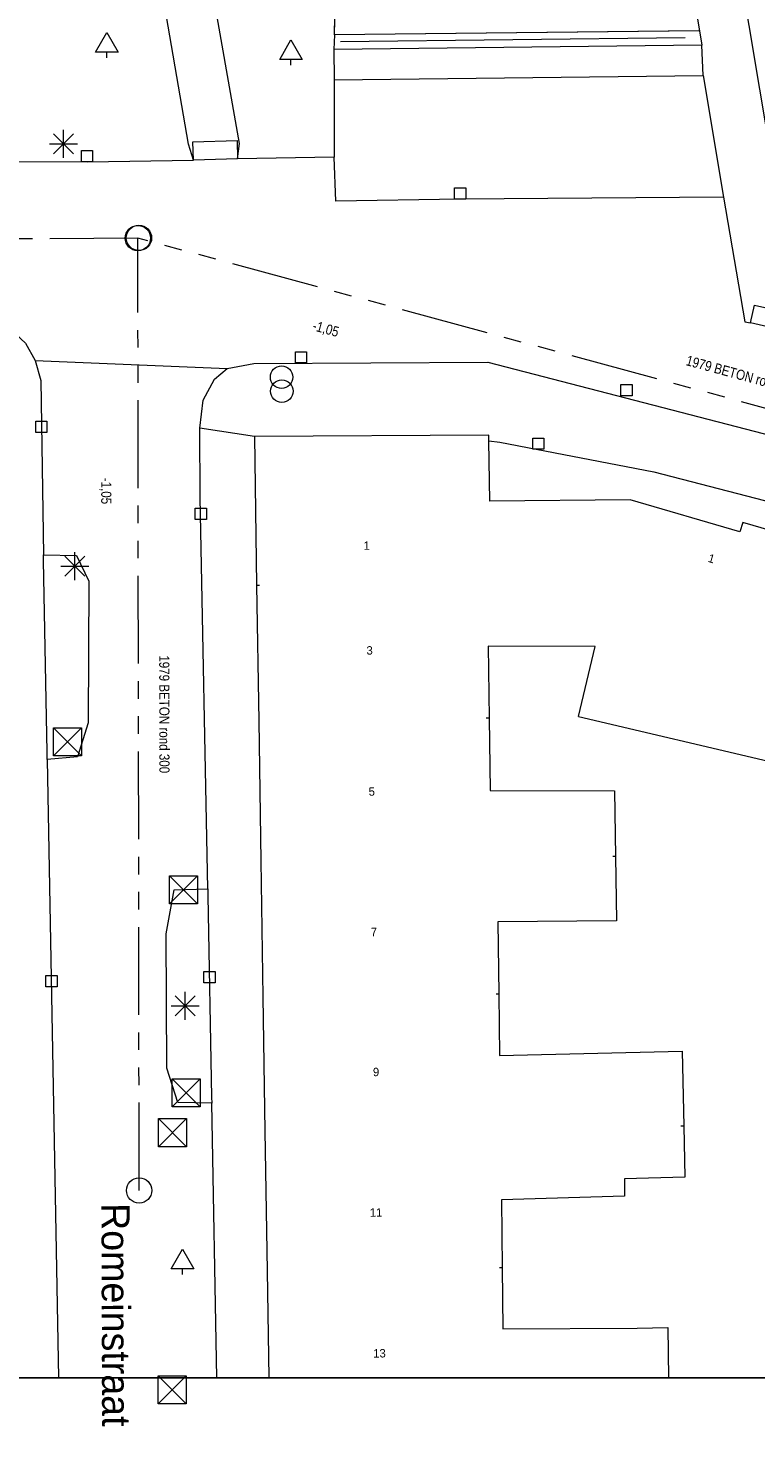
# Model space of a CAD drawing. Header units: millimetres. Extents: x 812 to 183790, y 13 to 580968.
# Tile 15 of 256: x 182587 to 182613, y 580299 to 580349. Entities that reach past the tile are written whole.
import ezdxf

# ---------------------------------------------------------------- set-up
doc = ezdxf.new("R2010")
doc.units = ezdxf.units.MM
doc.header["$LTSCALE"] = 5
for name, pattern in [('DGN1', [336.0003, 0, -336.0003]), ('DGN3', [672.0006, 448.0004, -224.0002]), ('PHANTOM2', [1.25, 0.625, -0.125, 0.125, -0.125, 0.125, -0.125])]:
    doc.linetypes.add(name, pattern=pattern)
for name, color, linetype, lineweight in [('(presentatie) Code LVGOHA (lijn of vlak) (zonder attributen) niet in de presentatietabel', 7, 'Continuous', 0), ('000 BOB eind', 252, 'Continuous', 13), ('000 Specificaties_S', 252, 'Continuous', 13), ('046 GEMENGD STELSEL', 252, 'PHANTOM2', 0), ('afsluitpaal', 252, 'Continuous', 9), ('beheer openbare ruimte groenbeheer', 252, 'Continuous', 9), ('beheer openbare ruimte wegbeheer', 252, 'Continuous', 9), ('boom', 252, 'Continuous', 9), ('brandkraan -put', 252, 'Continuous', 9), ('hek', 252, 'DGN3', 9), ('hoofdgebouw', 252, 'Continuous', 9), ('huisnummerreeks BGT', 252, 'Continuous', 9), ('inspectie- rioolput', 252, 'Continuous', 9), ('kant verharding', 252, 'Continuous', 9), ('kolk', 252, 'Continuous', 9), ('lichtmast', 252, 'Continuous', 9), ('openbaar ruimte label', 252, 'Continuous', 9), ('waterleidingput', 252, 'Continuous', 9)]:
    doc.layers.add(name, color=color, linetype=linetype, lineweight=lineweight)
doc.layers.add('dakrand', color=1, linetype='Continuous', lineweight=0, true_color=0xff0000)
doc.layers.add('scheidingsmuur', color=1, linetype='DGN1', lineweight=13, true_color=0xff0000)
doc.styles.add('Arial Narrow', font='Arial Narrow.shx')
doc.styles.add('Styledgn000', font='dgn000.shx')

# ---------------------------------------------------------------- blocks, each defined once
blk = doc.blocks.new('LANTP581')
at = {"layer": 'lichtmast', "color": 251, "linetype": 'Continuous', "lineweight": 0, "true_color": 0x696969}
for p, q in [((-0.5, 0), (0.5, 0.001)), ((0.354, -0.354), (-0.354, 0.354)), ((-0.354, -0.354), (0.354, 0.354)), ((0, -0.5), (0, 0.5))]:
    blk.add_line(p, q, dxfattribs=at)
blk = doc.blocks.new('SKOLK1488')
at = {"layer": 'kolk', "color": 251, "linetype": 'Continuous', "lineweight": 0, "true_color": 0x696969, "flags": 128}
blk.add_lwpolyline([(-0.2, 0.4), (0.2, 0.4), (0.2, 0), (-0.2, 0), (-0.2, 0.4)], dxfattribs=at)
blk = doc.blocks.new('RIOOLP551')
at = {"layer": 'inspectie- rioolput', "color": 251, "linetype": 'Continuous', "lineweight": 0, "true_color": 0x696969}
blk.add_circle((0, 0), 0.9, dxfattribs=at)
blk = doc.blocks.new('LANTP679')
at = {"layer": 'lichtmast', "color": 251, "linetype": 'Continuous', "lineweight": 0, "true_color": 0x696969}
for p, q in [((-0.5, 0), (0.5, 0.001)), ((0.354, -0.354), (-0.354, 0.354)), ((-0.354, -0.354), (0.354, 0.354)), ((0, -0.5), (0, 0.5))]:
    blk.add_line(p, q, dxfattribs=at)
blk = doc.blocks.new('SKOLK2135')
at = {"layer": 'kolk', "color": 251, "linetype": 'Continuous', "lineweight": 0, "true_color": 0x696969, "flags": 128}
blk.add_lwpolyline([(-0.2, 0.4), (0.2, 0.4), (0.2, 0), (-0.2, 0), (-0.2, 0.4)], dxfattribs=at)
blk = doc.blocks.new('SKOLK2154')
at = {"layer": 'kolk', "color": 251, "linetype": 'Continuous', "lineweight": 0, "true_color": 0x696969, "flags": 128}
blk.add_lwpolyline([(-0.2, 0.4), (0.2, 0.4), (0.2, 0), (-0.2, 0), (-0.2, 0.4)], dxfattribs=at)
blk = doc.blocks.new('BOOM1809')
at = {"layer": 'boom', "color": 251, "linetype": 'Continuous', "lineweight": 0, "true_color": 0x696969}
blk.add_line((0, -0.433), (0, -0.233), dxfattribs=at)
at = {"layer": 'boom', "color": 251, "linetype": 'Continuous', "lineweight": 0, "true_color": 0x696969, "flags": 128}
blk.add_lwpolyline([(-0.4, -0.233), (0, 0.467), (0.4, -0.233), (-0.4, -0.233)], dxfattribs=at)
blk = doc.blocks.new('SKOLK2196')
at = {"layer": 'kolk', "color": 251, "linetype": 'Continuous', "lineweight": 0, "true_color": 0x696969, "flags": 128}
blk.add_lwpolyline([(-0.2, 0.4), (0.2, 0.4), (0.2, 0), (-0.2, 0), (-0.2, 0.4)], dxfattribs=at)
blk = doc.blocks.new('BOOM1859')
at = {"layer": 'boom', "color": 251, "linetype": 'Continuous', "lineweight": 0, "true_color": 0x696969}
blk.add_line((0, -0.433), (0, -0.233), dxfattribs=at)
at = {"layer": 'boom', "color": 251, "linetype": 'Continuous', "lineweight": 0, "true_color": 0x696969, "flags": 128}
blk.add_lwpolyline([(-0.4, -0.233), (0, 0.467), (0.4, -0.233), (-0.4, -0.233)], dxfattribs=at)
blk = doc.blocks.new('HINDER543')
at = {"layer": 'afsluitpaal', "color": 251, "linetype": 'Continuous', "lineweight": 0, "true_color": 0x696969}
for p, q in [((-0.5, 0.5), (0.5, -0.5)), ((0.5, 0.5), (-0.5, -0.5))]:
    blk.add_line(p, q, dxfattribs=at)
at = {"layer": 'afsluitpaal', "color": 251, "linetype": 'Continuous', "lineweight": 0, "true_color": 0x696969, "flags": 128}
blk.add_lwpolyline([(-0.5, 0.5), (0.5, 0.5), (0.5, -0.5), (-0.5, -0.5), (-0.5, 0.5)], dxfattribs=at)
blk = doc.blocks.new('HINDER547')
at = {"layer": 'afsluitpaal', "color": 251, "linetype": 'Continuous', "lineweight": 0, "true_color": 0x696969}
for p, q in [((-0.5, 0.5), (0.5, -0.5)), ((0.5, 0.5), (-0.5, -0.5))]:
    blk.add_line(p, q, dxfattribs=at)
at = {"layer": 'afsluitpaal', "color": 251, "linetype": 'Continuous', "lineweight": 0, "true_color": 0x696969, "flags": 128}
blk.add_lwpolyline([(-0.5, 0.5), (0.5, 0.5), (0.5, -0.5), (-0.5, -0.5), (-0.5, 0.5)], dxfattribs=at)
blk = doc.blocks.new('BRANDK194')
at = {"layer": 'brandkraan -put', "color": 251, "linetype": 'Continuous', "lineweight": 0, "true_color": 0x696969}
blk.add_circle((0, 0), 0.4, dxfattribs=at)
blk = doc.blocks.new('WATERP221')
at = {"layer": 'waterleidingput', "color": 251, "linetype": 'Continuous', "lineweight": 0, "true_color": 0x696969}
blk.add_circle((0, 0), 0.4, dxfattribs=at)
blk = doc.blocks.new('HINDER600')
at = {"layer": 'afsluitpaal', "color": 251, "linetype": 'Continuous', "lineweight": 0, "true_color": 0x696969}
for p, q in [((-0.5, 0.5), (0.5, -0.5)), ((0.5, 0.5), (-0.5, -0.5))]:
    blk.add_line(p, q, dxfattribs=at)
at = {"layer": 'afsluitpaal', "color": 251, "linetype": 'Continuous', "lineweight": 0, "true_color": 0x696969, "flags": 128}
blk.add_lwpolyline([(-0.5, 0.5), (0.5, 0.5), (0.5, -0.5), (-0.5, -0.5), (-0.5, 0.5)], dxfattribs=at)
blk = doc.blocks.new('BOOM2398')
at = {"layer": 'boom', "color": 251, "linetype": 'Continuous', "lineweight": 0, "true_color": 0x696969}
blk.add_line((0, -0.433), (0, -0.233), dxfattribs=at)
at = {"layer": 'boom', "color": 251, "linetype": 'Continuous', "lineweight": 0, "true_color": 0x696969, "flags": 128}
blk.add_lwpolyline([(-0.4, -0.233), (0, 0.467), (0.4, -0.233), (-0.4, -0.233)], dxfattribs=at)
blk = doc.blocks.new('SKOLK3714')
at = {"layer": 'kolk', "color": 251, "linetype": 'Continuous', "lineweight": 0, "true_color": 0x696969, "flags": 128}
blk.add_lwpolyline([(-0.2, 0.4), (0.2, 0.4), (0.2, 0), (-0.2, 0), (-0.2, 0.4)], dxfattribs=at)
blk = doc.blocks.new('SKOLK3876')
at = {"layer": 'kolk', "color": 251, "linetype": 'Continuous', "lineweight": 0, "true_color": 0x696969, "flags": 128}
blk.add_lwpolyline([(-0.2, 0.4), (0.2, 0.4), (0.2, 0), (-0.2, 0), (-0.2, 0.4)], dxfattribs=at)
blk = doc.blocks.new('HINDER731')
at = {"layer": 'afsluitpaal', "color": 251, "linetype": 'Continuous', "lineweight": 0, "true_color": 0x696969}
for p, q in [((-0.5, 0.5), (0.5, -0.5)), ((0.5, 0.5), (-0.5, -0.5))]:
    blk.add_line(p, q, dxfattribs=at)
at = {"layer": 'afsluitpaal', "color": 251, "linetype": 'Continuous', "lineweight": 0, "true_color": 0x696969, "flags": 128}
blk.add_lwpolyline([(-0.5, 0.5), (0.5, 0.5), (0.5, -0.5), (-0.5, -0.5), (-0.5, 0.5)], dxfattribs=at)
blk = doc.blocks.new('RIOOLP1260')
at = {"layer": 'inspectie- rioolput', "color": 251, "linetype": 'Continuous', "lineweight": 0, "true_color": 0x696969}
blk.add_circle((0, 0), 0.9, dxfattribs=at)
blk = doc.blocks.new('LANTP1765')
at = {"layer": 'lichtmast', "color": 251, "linetype": 'Continuous', "lineweight": 0, "true_color": 0x696969}
for p, q in [((-0.5, 0), (0.5, 0.001)), ((0.354, -0.354), (-0.354, 0.354)), ((-0.354, -0.354), (0.354, 0.354)), ((0, -0.5), (0, 0.5))]:
    blk.add_line(p, q, dxfattribs=at)
blk = doc.blocks.new('SKOLK4127')
at = {"layer": 'kolk', "color": 251, "linetype": 'Continuous', "lineweight": 0, "true_color": 0x696969, "flags": 128}
blk.add_lwpolyline([(-0.2, 0.4), (0.2, 0.4), (0.2, 0), (-0.2, 0), (-0.2, 0.4)], dxfattribs=at)
blk = doc.blocks.new('HINDER804')
at = {"layer": 'afsluitpaal', "color": 251, "linetype": 'Continuous', "lineweight": 0, "true_color": 0x696969}
for p, q in [((-0.5, 0.5), (0.5, -0.5)), ((0.5, 0.5), (-0.5, -0.5))]:
    blk.add_line(p, q, dxfattribs=at)
at = {"layer": 'afsluitpaal', "color": 251, "linetype": 'Continuous', "lineweight": 0, "true_color": 0x696969, "flags": 128}
blk.add_lwpolyline([(-0.5, 0.5), (0.5, 0.5), (0.5, -0.5), (-0.5, -0.5), (-0.5, 0.5)], dxfattribs=at)
blk = doc.blocks.new('RIOOLP1372')
at = {"layer": 'inspectie- rioolput', "color": 251, "linetype": 'Continuous', "lineweight": 0, "true_color": 0x696969}
blk.add_circle((0, 0), 0.9, dxfattribs=at)
blk = doc.blocks.new('SKOLK4739')
at = {"layer": 'kolk', "color": 251, "linetype": 'Continuous', "lineweight": 0, "true_color": 0x696969, "flags": 128}
blk.add_lwpolyline([(-0.2, 0.4), (0.2, 0.4), (0.2, 0), (-0.2, 0), (-0.2, 0.4)], dxfattribs=at)
blk = doc.blocks.new('SKOLK4772')
at = {"layer": 'kolk', "color": 251, "linetype": 'Continuous', "lineweight": 0, "true_color": 0x696969, "flags": 128}
blk.add_lwpolyline([(-0.2, 0.4), (0.2, 0.4), (0.2, 0), (-0.2, 0), (-0.2, 0.4)], dxfattribs=at)

msp = doc.modelspace()

# ---------------------------------------------------------------- linework, layer by layer
at = {"layer": '(presentatie) Code LVGOHA (lijn of vlak) (zonder attributen) niet in de presentatietabel', "color": 251, "lineweight": 0, "true_color": 0x696969}
msp.add_lwpolyline([(182598.169, 580348.73), (182610.42, 580348.871)], dxfattribs=at)
at = {"ltscale": 0.2}
msp.add_lwpolyline([(182314.708, 580966.07), (183589.202, 580966.07), (183589.202, 580301.164), (182314.708, 580301.164)], close=True, dxfattribs=at)
msp.add_lwpolyline([(182314.708, 580966.07), (183589.202, 580966.07), (183589.202, 580301.164), (182314.708, 580301.164)], close=True, dxfattribs=at)
msp.add_lwpolyline([(182314.708, 580966.07), (183589.202, 580966.07), (183589.202, 580301.164), (182314.708, 580301.164)], close=True, dxfattribs=at)
at = {"layer": '046 GEMENGD STELSEL', "flags": 128}
for points in [[(182590.957, 580341.735), (182554.913, 580341.475)], [(182633.54, 580330.178), (182590.957, 580341.735)], [(182591.003, 580307.838), (182590.957, 580341.735)]]:
    msp.add_lwpolyline(points, dxfattribs=at)
at = {"layer": 'beheer openbare ruimte groenbeheer', "color": 251, "lineweight": 0, "true_color": 0x696969, "flags": 128}
msp.add_lwpolyline([(182597.946, 580348.967), (182597.996, 580351.071), (182593.523, 580351.034)], dxfattribs=at)
at = {"layer": 'beheer openbare ruimte groenbeheer', "color": 251, "lineweight": 0, "true_color": 0x696969}
for points in [[(182597.946, 580348.967), (182597.93, 580348.451)], [(182610.929, 580349.112), (182597.946, 580348.967)]]:
    msp.add_lwpolyline(points, dxfattribs=at)
at = {"layer": 'beheer openbare ruimte wegbeheer', "color": 251, "lineweight": 0, "true_color": 0x696969}
for points in [[(182611.061, 580347.518), (182611.016, 580348.597)], [(182587.309, 580337.375), (182594.135, 580337.09)], [(182595.1, 580334.67), (182593.157, 580334.971)]]:
    msp.add_lwpolyline(points, dxfattribs=at)
at = {"layer": 'dakrand', "color": 251, "lineweight": 0, "true_color": 0x696969}
msp.add_lwpolyline([(182608.47, 580332.42), (182603.478, 580332.371)], dxfattribs=at)
at = {"layer": 'dakrand', "color": 251, "lineweight": 0, "true_color": 0x696969, "flags": 128}
for points in [[(182603.822, 580312.645), (182610.318, 580312.791), (182610.369, 580310.125)], [(182610.369, 580310.125), (182610.403, 580308.305), (182608.261, 580308.249), (182608.26, 580307.631), (182603.885, 580307.504)], [(182608.719, 580302.935), (182609.807, 580302.965), (182609.833, 580301.164)]]:
    msp.add_lwpolyline(points, dxfattribs=at)
at = {"layer": 'hek', "color": 251, "linetype": 'DGN3', "lineweight": 0, "true_color": 0x696969, "flags": 128}
msp.add_lwpolyline([(182610.897, 580349.112), (182597.946, 580348.967), (182597.996, 580351.071), (182593.541, 580351.034)], dxfattribs=at)
at = {"layer": 'hoofdgebouw', "color": 251, "lineweight": 0, "true_color": 0x696969, "flags": 128}
for points in [[(182603.443, 580334.522), (182603.44, 580334.72), (182595.1, 580334.67)], [(182614.732, 580327.78), (182615.45, 580330.74), (182612.47, 580331.61), (182612.37, 580331.28), (182608.47, 580332.42)], [(182606.63, 580324.71), (182613.59, 580323.07), (182614.732, 580327.78)], [(182606.63, 580324.71), (182607.223, 580327.202), (182603.411, 580327.211), (182603.447, 580324.644)], [(182603.447, 580324.644), (182603.483, 580322.077), (182607.904, 580322.058), (182607.944, 580319.725)], [(182607.944, 580319.725), (182607.983, 580317.432), (182603.764, 580317.396), (182603.795, 580314.824)], [(182603.915, 580305.08), (182603.941, 580302.908), (182608.719, 580302.935)]]:
    msp.add_lwpolyline(points, dxfattribs=at)
at = {"layer": 'hoofdgebouw', "color": 251, "lineweight": 0, "true_color": 0x696969}
for points in [[(182595.1, 580334.67), (182595.181, 580329.377)], [(182603.478, 580332.371), (182603.443, 580334.522)], [(182595.181, 580329.377), (182595.255, 580324.546)], [(182595.255, 580324.546), (182595.331, 580319.575)], [(182595.331, 580319.575), (182595.405, 580314.724)], [(182603.795, 580314.824), (182603.822, 580312.645)], [(182595.405, 580314.724), (182595.478, 580309.947)], [(182595.478, 580309.947), (182595.554, 580304.981)], [(182603.885, 580307.504), (182603.915, 580305.08)], [(182595.554, 580304.981), (182595.613, 580301.164)]]:
    msp.add_lwpolyline(points, dxfattribs=at)
at = {"layer": 'kant verharding', "color": 251, "lineweight": 0, "true_color": 0x696969, "flags": 128}
for points in [[(182607.349, 580370.352), (182610.929, 580349.112), (182611.016, 580348.597), (182597.93, 580348.451), (182597.941, 580347.365), (182611.061, 580347.518), (182611.785, 580343.197), (182602.42, 580343.124), (182597.997, 580343.05), (182597.942, 580344.614), (182594.504, 580344.561), (182592.933, 580344.511), (182592.76, 580345.076), (182591.737, 580351.015)], [(182614.206, 580340.31), (182612.697, 580349.307), (182612.178, 580352.397), (182622.318, 580349.932), (182632.985, 580347.31), (182633.886, 580347.089), (182631.268, 580336.29)], [(182586.666, 580344.46), (182589.149, 580344.454), (182592.933, 580344.511), (182592.912, 580345.16), (182594.483, 580345.21), (182594.504, 580344.561), (182594.568, 580345.105), (182593.523, 580351.034)], [(182611.785, 580343.197), (182612.545, 580338.759), (182612.747, 580338.716)], [(182593.769, 580301.164), (182593.584, 580310.949), (182592.38, 580310.968), (182591.992, 580312.194), (182591.967, 580316.972), (182592.246, 580318.543), (182593.44, 580318.578), (182593.178, 580332.506), (182593.157, 580334.971), (182593.279, 580335.967), (182593.677, 580336.709), (182594.135, 580337.09), (182595.085, 580337.27), (182603.4, 580337.32), (182622.346, 580332.41), (182630.072, 580330.686), (182630.763, 580334.283), (182615.393, 580338.088), (182614.435, 580338.333), (182612.747, 580338.716), (182612.89, 580339.349), (182614.578, 580338.966), (182614.435, 580338.333)], [(182572.88, 580336.711), (182572.851, 580338.465), (182572.847, 580338.736), (182584.843, 580338.888), (182585.756, 580338.823), (182586.462, 580338.456), (182586.963, 580337.991), (182587.309, 580337.375), (182587.501, 580336.661), (182587.602, 580330.459), (182588.775, 580330.44), (182589.218, 580329.518), (182589.189, 580324.487), (182588.814, 580323.273), (182587.735, 580323.182), (182588.135, 580301.164)], [(182603.443, 580334.522), (182603.831, 580334.473), (182609.304, 580333.421), (182621.806, 580330.175), (182619.05, 580318.785)]]:
    msp.add_lwpolyline(points, dxfattribs=at)
at = {"layer": 'kant verharding', "color": 251, "lineweight": 0, "true_color": 0x696969}
for points in [[(182597.941, 580347.365), (182597.942, 580344.614)], [(182587.735, 580323.182), (182587.73, 580323.436), (182587.606, 580330.256), (182587.602, 580330.459)], [(182593.44, 580318.578), (182593.445, 580318.321), (182593.58, 580311.153), (182593.584, 580310.949)]]:
    msp.add_lwpolyline(points, dxfattribs=at)
at = {"layer": 'scheidingsmuur', "color": 251, "lineweight": 0, "ltscale": 0.1, "true_color": 0x696969, "flags": 128}
msp.add_lwpolyline([(182595.181, 580329.377), (182603.397, 580329.475), (182607.717, 580329.481), (182614.732, 580327.78)], dxfattribs=at)
at = {"layer": 'scheidingsmuur', "color": 251, "lineweight": 0, "ltscale": 0.1, "true_color": 0x696969}
for points in [[(182603.447, 580324.644), (182595.255, 580324.546)], [(182607.944, 580319.725), (182595.331, 580319.575)], [(182603.795, 580314.824), (182595.405, 580314.724)], [(182610.369, 580310.125), (182595.478, 580309.947)], [(182603.915, 580305.08), (182595.554, 580304.981)]]:
    msp.add_lwpolyline(points, dxfattribs=at)

# ---------------------------------------------------------------- block references
at = {"color": 251, "linetype": 'Continuous', "lineweight": 0, "true_color": 0x696969}
for name, p in [('BOOM2398', (182589.853, 580348.59)), ('BOOM1859', (182596.402, 580348.325)), ('LANTP581', (182588.311, 580345.091)), ('SKOLK4127', (182589.149, 580344.454)), ('SKOLK4772', (182602.42, 580343.124)), ('SKOLK2196', (182596.759, 580337.29)), ('BRANDK194', (182596.069, 580336.785)), ('WATERP221', (182596.075, 580336.285)), ('SKOLK2135', (182608.33, 580336.118)), ('SKOLK3714', (182587.523, 580334.819)), ('SKOLK2154', (182605.198, 580334.217)), ('SKOLK4739', (182593.194, 580331.724)), ('LANTP679', (182588.719, 580330.055)), ('HINDER600', (182588.453, 580323.805)), ('HINDER543', (182592.582, 580318.539)), ('SKOLK1488', (182587.882, 580315.083)), ('SKOLK3876', (182593.503, 580315.228)), ('LANTP1765', (182592.639, 580314.412)), ('HINDER547', (182592.676, 580311.311)), ('HINDER731', (182592.191, 580309.894)), ('BOOM1809', (182592.544, 580305.278)), ('HINDER804', (182592.178, 580300.742))]:
    msp.add_blockref(name, p, dxfattribs=at)
at = {"color": 251, "linetype": 'Continuous', "lineweight": 0, "true_color": 0x696969, "xscale": 0.5, "yscale": 0.5}
for name, p in [('RIOOLP551', (182590.957, 580341.735)), ('RIOOLP1372', (182590.997, 580341.741)), ('RIOOLP1260', (182591.003, 580307.838))]:
    msp.add_blockref(name, p, dxfattribs=at)

# ---------------------------------------------------------------- texts
at = {"layer": '000 BOB eind', "char_height": 0.36, "attachment_point": 5, "line_spacing_factor": 0.6, "style": 'Arial Narrow'}
for insert, rotation in [((182597.633, 580338.479), 344.5301), ((182589.801, 580332.735), 270.0456)]:
    msp.add_mtext('-1,05', dxfattribs=dict(at, insert=insert, rotation=rotation))
at = {"layer": '000 Specificaties_S', "char_height": 0.36, "attachment_point": 5, "line_spacing_factor": 0.6, "style": 'Arial Narrow'}
for insert, rotation in [((182612.493, 580336.84), 344.8157), ((182591.897, 580324.787), 270.0778)]:
    msp.add_mtext('1979 BETON rond 300', dxfattribs=dict(at, insert=insert, rotation=rotation))
at = {"layer": 'huisnummerreeks BGT', "color": 251, "linetype": 'Continuous', "lineweight": 0, "true_color": 0x696969, "char_height": 0.3, "attachment_point": 5, "line_spacing_factor": 0.8, "style": 'Styledgn000'}
for s, insert, rotation in [('{\\C251;1}', (182599.097, 580330.79), 0.8), ('{\\C251;1}', (182611.358, 580330.33), 343.7), ('{\\C251;3}', (182599.199, 580327.057), 0.9), ('{\\C251;5}', (182599.276, 580322.035), 0.9), ('{\\C251;7}', (182599.352, 580317.036), 0.9), ('{\\C251;9}', (182599.428, 580312.053), 0.9), ('{\\C251;11}', (182599.427, 580307.052), 0.9), ('{\\C251;13}', (182599.549, 580302.039), 0.9)]:
    msp.add_mtext(s, dxfattribs=dict(at, insert=insert, rotation=rotation))
at = {"layer": 'openbaar ruimte label', "color": 251, "linetype": 'Continuous', "lineweight": 0, "true_color": 0x696969, "insert": (182590.168, 580303.411), "char_height": 1, "attachment_point": 5, "rotation": 270.2, "line_spacing_factor": 0.8, "style": 'Styledgn000'}
msp.add_mtext('{\\C251;Romeinstraat}', dxfattribs=at)

doc.saveas('drawing.dxf')
